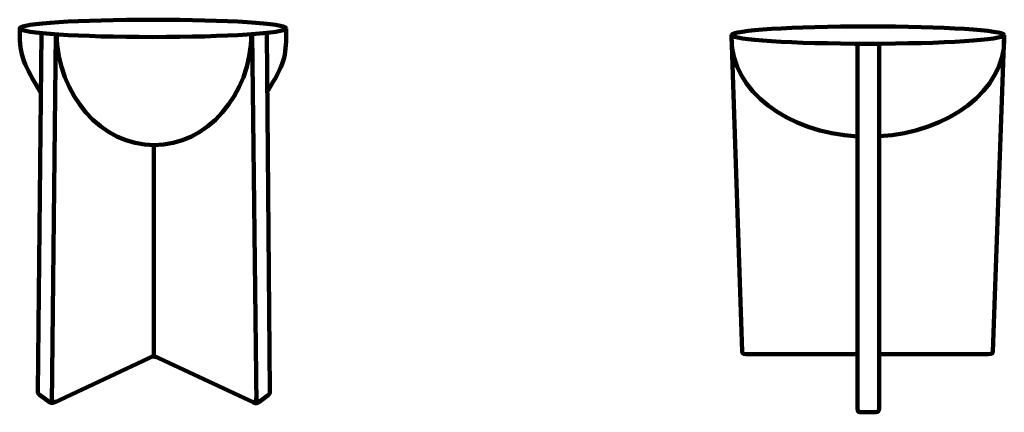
# Model space of a CAD drawing. Extents: x 644 to 3553, y -1794 to -634.
import ezdxf

# ---------------------------------------------------------------- set-up
doc = ezdxf.new("R2010")
doc.units = 0
doc.header["$MEASUREMENT"] = 0
doc.layers.add('Lag 1', color=7, linetype='Continuous', lineweight=0)

# ---------------------------------------------------------------- blocks, each defined once
blk = doc.blocks.new('Block_0')
at = {"layer": 'Lag 1', "color": 250, "lineweight": 106, "true_color": 0x1d1d1b}
blk.add_ellipse((3150.2, -679.2), major_axis=(402.7, 0), ratio=0.063636, dxfattribs=at)
for points, knots in [([(2747.5, -679.2), (2747.5, -679.2), (2778.4, -1614.7), (2778.4, -1614.7), (2778.4, -1614.7), (2777.7, -1622), (2789.6, -1622), (2789.6, -1622), (3119.1, -1622), (3119.1, -1622)], [0, 0, 0, 0, 1, 1, 1, 2, 2, 2, 3, 3, 3, 3]), ([(3119.1, -978.6), (2911.3, -967.2), (2747.5, -842.9), (2747.5, -691.1), (2747.5, -687.2), (2747.6, -683.2), (2747.9, -679.3)], [0, 0, 0, 0, 1, 1, 1, 2, 2, 2, 2]), ([(3553, -679.2), (3553, -679.2), (3519.4, -1614.7), (3519.4, -1614.7), (3519.4, -1614.7), (3520.9, -1622), (3505.4, -1622), (3505.4, -1622), (3183.2, -1622), (3183.2, -1622)], [0, 0, 0, 0, 1, 1, 1, 2, 2, 2, 3, 3, 3, 3]), ([(3552.6, -679.3), (3552.9, -683.2), (3553, -687.2), (3553, -691.1), (3553, -842.4), (3390.2, -966.5), (3183.2, -978.5)], [0, 0, 0, 0, 1, 1, 1, 2, 2, 2, 2]), ([(3183.2, -704.9), (3183.2, -704.9), (3183.2, -1782.2), (3183.2, -1782.2), (3183.2, -1782.2), (3184.4, -1794.1), (3173.1, -1794.1), (3173.1, -1794.1), (3126.5, -1794.1), (3126.5, -1794.1), (3119.1, -1794.1), (3119.1, -1782.2), (3119.1, -1782.2), (3119.1, -1782.2), (3119.1, -704.8), (3119.1, -704.8)], [0, 0, 0, 0, 1, 1, 1, 2, 2, 2, 3, 3, 3, 4, 4, 4, 5, 5, 5, 5])]:
    blk.add_open_spline(points, degree=3, knots=knots, dxfattribs=at)

msp = doc.modelspace()

# ---------------------------------------------------------------- linework, layer by layer
at = {"layer": 'Lag 1', "color": 250, "lineweight": 106, "true_color": 0x1d1d1b}
for p, q in [((751.6, -675.7), (739.7, -1768.7)), ((1331.6, -675.7), (1343.5, -1768.7)), ((747.3, -1765.1), (1040.5, -1627.4))]:
    msp.add_line(p, q, dxfattribs=at)
msp.add_lwpolyline([(747.3, -1765.1)], dxfattribs=at)
msp.add_ellipse((1038.1, -659.4), major_axis=(393.6, 0), ratio=0.065106, dxfattribs=at)
for points, knots in [([(707.2, -850), (656.5, -768.7), (644.5, -737.7), (644.5, -671.3), (644.5, -667.3), (644.6, -663.4), (644.8, -659.4)], [0, 0, 0, 0, 1, 1, 1, 2, 2, 2, 2]), ([(1375.7, -846.8), (1426.4, -765.5), (1431.7, -741.4), (1431.7, -675.1), (1431.7, -671.1), (1432, -663.4), (1431.7, -659.4)], [0, 0, 0, 0, 1, 1, 1, 2, 2, 2, 2]), ([(709, -675.1), (709, -675.1), (697.9, -1732.8), (697.9, -1732.8), (697.9, -1732.8), (697, -1738.2), (703.4, -1742.8), (703.4, -1742.8), (734.7, -1765.1), (734.7, -1765.1), (734.7, -1765.1), (740.2, -1768.4), (747.3, -1765.1)], [0, 0, 0, 0, 1, 1, 1, 2, 2, 2, 3, 3, 3, 4, 4, 4, 4]), ([(1374.2, -675.1), (1374.2, -675.1), (1383.6, -1730.9), (1383.6, -1730.9), (1383.6, -1730.9), (1385, -1739.1), (1378.9, -1743.4), (1378.9, -1743.4), (1350.4, -1763.8), (1350.4, -1763.8), (1341.1, -1770.4), (1335.8, -1765.1), (1335.8, -1765.1), (1335.8, -1765.1), (1040.5, -1627.4), (1040.5, -1627.4), (1040.5, -1627.4), (1040.5, -1004.5), (1040.5, -1004.5)], [0, 0, 0, 0, 1, 1, 1, 2, 2, 2, 3, 3, 3, 4, 4, 4, 5, 5, 5, 6, 6, 6, 6])]:
    msp.add_open_spline(points, degree=3, knots=knots, dxfattribs=at)
for points in [[(1042.7, -1004.5), (885.1, -1004.5), (756.9, -857.7), (753.5, -675.1)], [(1040.5, -1004.5), (1198.1, -1004.5), (1326.3, -857.7), (1329.7, -675.1)], [(1033.1, -1630.8), (1033.1, -1630.8), (1038.4, -1626.4), (1047.9, -1630.8)], [(739.9, -1750.5), (739.9, -1750.5), (739.7, -1768.7), (729.9, -1761.7)], [(739.8, -1754.1), (739.8, -1754.1), (736.4, -1766.8), (751.6, -1763.1)], [(1331.6, -1763.8), (1331.6, -1763.8), (1343.6, -1768.1), (1343.4, -1754.1)], [(1343.5, -1750.5), (1343.5, -1750.5), (1340.9, -1768.7), (1360, -1756.9)]]:
    msp.add_open_spline(points, degree=3, dxfattribs=at)

# ---------------------------------------------------------------- block references
at = {"layer": 'Lag 1'}
msp.add_blockref('Block_0', (0, 0), dxfattribs=at)

doc.saveas('drawing.dxf')
